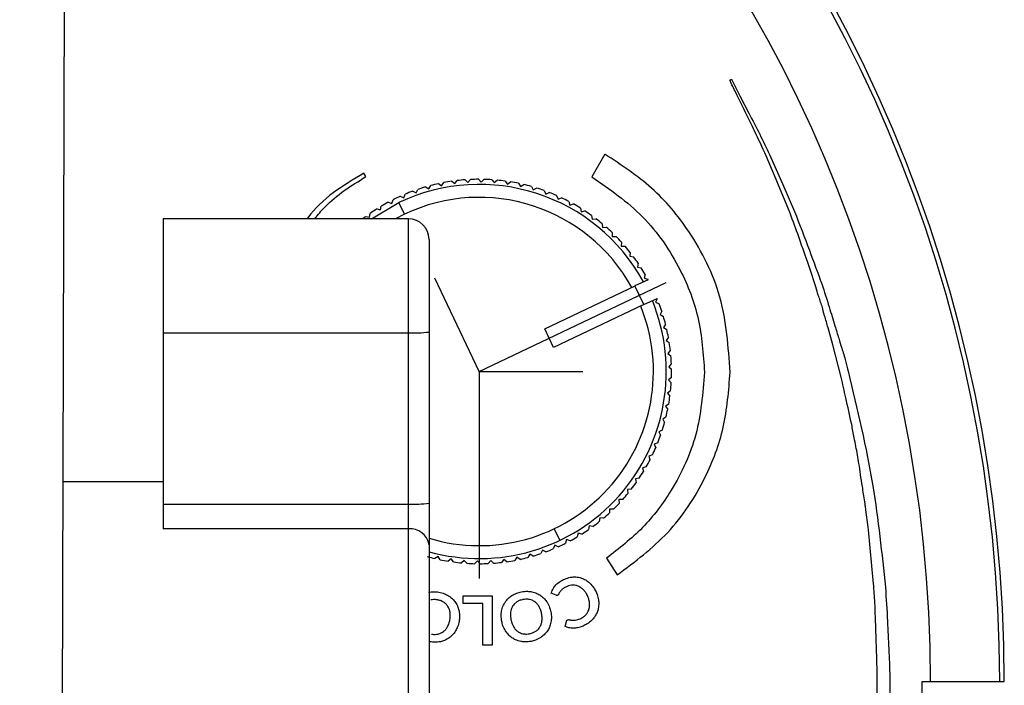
# Model space of a CAD drawing. Header units: millimetres. Extents: x 85 to 195, y -473 to -209.
# Tile 5 of 6: x 156 to 195, y -264 to -238. Entities that reach past the tile are written whole.
import ezdxf

# ---------------------------------------------------------------- set-up
doc = ezdxf.new("R2010")
doc.units = ezdxf.units.MM
doc.header["$PDSIZE"] = -1

msp = doc.modelspace()

# ---------------------------------------------------------------- linework, layer by layer
at = {"color": 7, "linetype": 'Continuous', "lineweight": 25}
for p, q in [((157.974, -304.147), (158.173, -223.291)), ((183.928, -240.357), (183.996, -240.324)), ((179.086, -243.228), (178.581, -244.102)), ((179.101, -243.236), (179.086, -243.228)), ((169.828, -244.098), (169.751, -243.965)), ((173.269, -244.37), (173.359, -244.253)), ((173.669, -244.223), (173.779, -244.321)), ((173.779, -244.321), (173.877, -244.211)), ((174.188, -244.203), (174.292, -244.308)), ((174.292, -244.308), (174.397, -244.205)), ((174.708, -244.218), (174.804, -244.331)), ((174.804, -244.331), (174.916, -244.235)), ((175.225, -244.27), (175.313, -244.389)), ((171.775, -244.727), (171.839, -244.594)), ((172.136, -244.5), (172.264, -244.573)), ((172.264, -244.573), (172.337, -244.445)), ((172.64, -244.372), (172.763, -244.454)), ((172.763, -244.454), (172.845, -244.331)), ((173.152, -244.28), (173.269, -244.37)), ((175.313, -244.389), (175.432, -244.301)), ((175.738, -244.358), (175.817, -244.483)), ((175.817, -244.483), (175.942, -244.404)), ((176.243, -244.482), (176.313, -244.612)), ((176.313, -244.612), (176.443, -244.541)), ((176.738, -244.64), (176.799, -244.775)), ((170.835, -245.135), (170.88, -244.994)), ((171.161, -244.86), (171.298, -244.915)), ((171.298, -244.915), (171.353, -244.777)), ((171.642, -244.663), (171.775, -244.727)), ((176.799, -244.775), (176.934, -244.714)), ((177.221, -244.833), (177.273, -244.971)), ((177.273, -244.971), (177.411, -244.92)), ((170.037, -245.732), (171.106, -245.106)), ((170.245, -245.352), (170.389, -245.387)), ((170.389, -245.387), (170.424, -245.243)), ((170.695, -245.09), (170.835, -245.135)), ((171.321, -245.558), (171.106, -245.106)), ((177.69, -245.059), (177.731, -245.201)), ((177.731, -245.201), (177.873, -245.159)), ((178.141, -245.317), (178.173, -245.461)), ((171.473, -245.732), (161.973, -245.732)), ((161.973, -245.732), (161.973, -257.756)), ((169.816, -245.645), (169.961, -245.67)), ((169.961, -245.67), (169.986, -245.524)), ((171.321, -245.558), (170.98, -245.732)), ((171.473, -281.615), (171.473, -245.732)), ((178.173, -245.461), (178.317, -245.429)), ((178.573, -245.606), (178.595, -245.752)), ((178.595, -245.752), (178.741, -245.73)), ((178.985, -245.924), (178.996, -246.071)), ((178.996, -246.071), (179.143, -246.06)), ((172.273, -246.532), (172.273, -280.815)), ((179.373, -246.27), (179.374, -246.418)), ((179.374, -246.418), (179.522, -246.417)), ((179.736, -246.643), (179.726, -246.79)), ((179.726, -246.79), (179.874, -246.799)), ((180.072, -247.039), (180.052, -247.186)), ((180.052, -247.186), (180.199, -247.205)), ((180.379, -247.459), (180.35, -247.604)), ((180.35, -247.604), (180.494, -247.633)), ((187.265, -248.377), (187.048, -247.701)), ((180.657, -247.899), (180.617, -248.041)), ((180.617, -248.041), (180.759, -248.08)), ((180.767, -248.094), (180.759, -248.08)), ((176.759, -250.002), (180.269, -248.331)), ((180.767, -248.094), (180.255, -248.338)), ((180.599, -249.06), (180.255, -248.338)), ((180.27, -248.331), (180.269, -248.331)), ((180.599, -249.061), (181.111, -248.817)), ((181.117, -248.831), (181.058, -248.966)), ((181.117, -248.831), (181.111, -248.817)), ((180.599, -249.06), (177.102, -250.724)), ((181.058, -248.966), (181.193, -249.025)), ((181.297, -249.318), (181.228, -249.449)), ((181.228, -249.449), (181.359, -249.518)), ((181.442, -249.818), (181.365, -249.944)), ((181.365, -249.944), (181.491, -250.021)), ((187.932, -250.625), (187.743, -249.96)), ((161.973, -250.154), (171.473, -250.154)), ((177.102, -250.724), (176.759, -250.002)), ((181.553, -250.326), (181.467, -250.446)), ((181.467, -250.446), (181.587, -250.532)), ((188.253, -251.874), (187.932, -250.625)), ((181.627, -250.84), (181.533, -250.954)), ((181.533, -250.954), (181.647, -251.048)), ((181.666, -251.359), (181.564, -251.466)), ((181.564, -251.466), (181.671, -251.568)), ((181.668, -251.879), (181.559, -251.979)), ((181.559, -251.979), (181.659, -252.088)), ((181.634, -252.398), (181.519, -252.49)), ((181.519, -252.49), (181.61, -252.605)), ((181.564, -252.913), (181.442, -252.997)), ((181.442, -252.997), (181.526, -253.119)), ((181.458, -253.422), (181.331, -253.497)), ((181.331, -253.497), (181.406, -253.625)), ((181.317, -253.923), (181.185, -253.989)), ((181.185, -253.989), (181.251, -254.121)), ((181.142, -254.412), (181.005, -254.469)), ((181.005, -254.469), (181.062, -254.605)), ((180.932, -254.888), (180.792, -254.935)), ((180.792, -254.935), (180.839, -255.075)), ((180.69, -255.348), (180.547, -255.385)), ((180.547, -255.385), (180.584, -255.528)), ((161.973, -255.923), (158.093, -255.923)), ((180.417, -255.791), (180.271, -255.817)), ((180.271, -255.817), (180.298, -255.963)), ((180.113, -256.213), (179.966, -256.229)), ((179.966, -256.229), (179.983, -256.376)), ((161.973, -256.791), (171.473, -256.791)), ((179.78, -256.613), (179.633, -256.619)), ((179.633, -256.619), (179.639, -256.767)), ((189.166, -256.705), (189.165, -256.7)), ((179.273, -256.984), (179.269, -257.132)), ((179.421, -256.988), (179.273, -256.984)), ((189.297, -257.68), (189.208, -257.017)), ((178.889, -257.324), (178.875, -257.471)), ((179.036, -257.338), (178.889, -257.324)), ((171.473, -257.756), (161.973, -257.756)), ((177.123, -257.747), (177.338, -258.199)), ((178.054, -257.918), (178.02, -258.062)), ((178.198, -257.953), (178.054, -257.918)), ((178.482, -257.635), (178.458, -257.781)), ((178.628, -257.66), (178.482, -257.635)), ((189.305, -257.787), (189.297, -257.68)), ((189.505, -259.88), (189.305, -257.787)), ((177.145, -258.39), (177.091, -258.528)), ((177.282, -258.445), (177.145, -258.39)), ((177.608, -258.17), (177.563, -258.311)), ((177.749, -258.215), (177.608, -258.17)), ((176.179, -258.732), (176.106, -258.86)), ((176.307, -258.805), (176.179, -258.732)), ((176.668, -258.578), (176.604, -258.711)), ((176.801, -258.642), (176.668, -258.578)), ((172.626, -258.822), (172.502, -258.901)), ((172.706, -258.947), (172.626, -258.822)), ((173.13, -258.916), (173.011, -259.004)), ((173.218, -259.035), (173.13, -258.916)), ((173.64, -258.974), (173.527, -259.07)), ((173.735, -259.087), (173.64, -258.974)), ((174.152, -258.997), (174.046, -259.1)), ((174.255, -259.102), (174.152, -258.997)), ((174.664, -258.984), (174.566, -259.095)), ((174.775, -259.082), (174.664, -258.984)), ((175.175, -258.935), (175.085, -259.052)), ((175.292, -259.025), (175.175, -258.935)), ((175.68, -258.851), (175.599, -258.974)), ((175.803, -258.933), (175.68, -258.851)), ((179.155, -258.891), (179.567, -259.539)), ((177.2, -260.326), (177.012, -260.241)), ((173.596, -260.646), (173.596, -260.352)), ((173.596, -260.352), (174.717, -260.352)), ((174.361, -260.646), (173.596, -260.646)), ((174.361, -262.264), (174.361, -260.646)), ((174.717, -260.352), (174.717, -262.264)), ((177.553, -261.541), (177.598, -261.342)), ((174.717, -262.264), (174.361, -262.264)), ((191.391, -263.673), (194.573, -263.673)), ((189.625, -264.865), (189.648, -263.816))]:
    msp.add_line(p, q, dxfattribs=at)
at = {"color": 7, "linetype": 'Continuous'}
for q in [(172.497, -248.029), (181.469, -248.203), (178.235, -251.653), (174.222, -259.679)]:
    msp.add_line((174.222, -251.653), q, dxfattribs=at)
at = {"color": 7, "linetype": 'Continuous', "lineweight": 25, "flags": 128}
for points in [[(183.996, -240.324), (184.324, -240.964), (184.673, -241.643)], [(186.272, -245.517), (185.724, -244.205), (185.344, -243.296)], [(185.469, -243.237), (185.985, -244.408), (186.445, -245.449)]]:
    msp.add_lwpolyline(points, dxfattribs=at)
at = {"color": 7, "linetype": 'Continuous', "lineweight": 25}
for centre, radius, start, end in [((139.573, -263.673), 55, 0, 180), ((139.573, -263.673), 54.821, 0, 180), ((139.573, -263.673), 52.139, 0, 180), ((174.222, -251.653), 7.45, 94.258, 96.6511), ((174.222, -251.653), 7.45, 90.258, 92.6511), ((174.222, -251.653), 7.45, 86.258, 88.6511), ((174.222, -251.653), 7.45, 82.258, 84.6511), ((174.222, -251.653), 7.25, 28.6131, 115.4545), ((174.222, -251.653), 7.45, 106.258, 108.6511), ((174.222, -251.653), 7.45, 102.258, 104.6511), ((174.222, -251.653), 7.45, 98.258, 100.6511), ((174.222, -251.653), 7.45, 78.258, 80.6511), ((174.222, -251.653), 7.45, 74.258, 76.6511), ((174.222, -251.653), 7.45, 70.258, 72.6511), ((174.222, -251.653), 7.45, 114.258, 116.6511), ((174.222, -251.653), 6.75, 28.8518, 115.4545), ((174.222, -251.653), 7.45, 110.258, 112.6511), ((174.222, -251.653), 7.45, 66.258, 68.6511), ((174.222, -251.653), 7.45, 62.258, 64.6511), ((174.222, -251.653), 7.45, 122.258, 124.6511), ((174.222, -251.653), 7.45, 118.258, 120.6511), ((174.222, -251.653), 7.45, 58.258, 60.6511), ((174.222, -251.653), 7.45, 126.258, 127.3747), ((171.473, -246.532), 0.8, 360, 90), ((174.222, -251.653), 7.45, 54.258, 56.6511), ((174.222, -251.653), 7.45, 50.258, 52.6511), ((174.222, -251.653), 7.45, 46.258, 48.6511), ((174.222, -251.653), 7.45, 42.258, 44.6511), ((174.222, -251.653), 7.45, 38.258, 40.6511), ((174.222, -251.653), 7.45, 34.258, 36.6511), ((174.222, -251.653), 7.45, 30.258, 32.6511), ((174.222, -251.653), 7.25, 254.4118, 22.2876), ((174.222, -251.653), 6.75, 253.2242, 22.0572), ((174.222, -251.653), 7.45, 18.258, 20.6511), ((174.222, -251.653), 7.45, 14.258, 16.6511), ((171.673, -245.185), 4.973, 267.699, 276.9332), ((174.222, -251.653), 7.45, 10.258, 12.6511), ((174.222, -251.653), 7.45, 6.258, 8.6511), ((174.222, -251.653), 7.45, 2.258, 4.6511), ((174.222, -251.653), 7.45, 358.258, 0.6511), ((174.222, -251.653), 7.45, 354.258, 356.6511), ((174.222, -251.653), 7.45, 350.258, 352.6511), ((174.222, -251.653), 7.45, 346.258, 348.6511), ((174.222, -251.653), 7.45, 342.258, 344.6511), ((174.222, -251.653), 7.45, 338.258, 340.6511), ((174.222, -251.653), 7.45, 334.258, 336.6511), ((174.222, -251.653), 7.45, 330.258, 332.6511), ((174.222, -251.653), 7.45, 326.258, 328.6511), ((174.222, -251.653), 7.45, 322.258, 324.6511), ((174.222, -251.653), 7.45, 318.258, 320.6511), ((171.673, -251.822), 4.973, 267.699, 276.9332), ((174.222, -251.653), 7.45, 314.258, 316.6511), ((174.222, -251.653), 7.45, 310.258, 312.6511), ((174.222, -251.653), 7.45, 306.258, 308.6511), ((171.557, -258.476), 0.725, 8.6675, 96.6073), ((174.222, -251.653), 7.45, 302.258, 304.6511), ((174.222, -251.653), 7.45, 294.258, 296.6511), ((174.222, -251.653), 7.45, 298.258, 300.6511), ((174.222, -251.653), 7.45, 286.258, 288.6511), ((174.222, -251.653), 7.45, 290.258, 292.6511), ((174.222, -251.653), 7.45, 254.258, 256.6511), ((174.222, -251.653), 7.45, 258.258, 260.6511), ((174.222, -251.653), 7.45, 262.258, 264.6511), ((174.222, -251.653), 7.45, 266.258, 268.6511), ((174.222, -251.653), 7.45, 270.258, 272.6511), ((174.222, -251.653), 7.45, 274.258, 276.6511), ((174.222, -251.653), 7.45, 278.258, 280.6511), ((174.222, -251.653), 7.45, 282.258, 284.6511), ((139.573, -263.673), 51.818, 180, 0)]:
    msp.add_arc(centre, radius, start, end, dxfattribs=at)
for points, knots in [([(184.579, -241.689), (184.442, -241.407), (184.225, -240.963), (184.007, -240.519), (183.928, -240.357)], [0, 0, 0, 0, 0.634974, 1, 1, 1, 1]), ([(185.344, -243.296), (185.195, -242.97), (184.947, -242.431), (184.684, -241.899), (184.579, -241.689)], [0, 0, 0, 0, 0.6050162, 1, 1, 1, 1]), ([(184.673, -241.643), (184.815, -241.914), (185.091, -242.44), (185.345, -242.976), (185.469, -243.237)], [0, 0, 0, 0, 0.514854, 1, 1, 1, 1]), ([(183.946, -251.678), (183.877, -250.695), (183.74, -248.765), (182.534, -246.338), (180.967, -244.461), (179.725, -243.646), (179.101, -243.236)], [0, 0, 0, 0, 0.287608, 0.564809, 0.781348, 1, 1, 1, 1]), ([(169.751, -243.965), (168.934, -244.454), (168.104, -244.951), (167.559, -245.72), (167.551, -245.732)], [0, 0, 0, 0, 0.983773, 1, 1, 1, 1]), ([(167.847, -245.732), (167.973, -245.577), (168.516, -244.907), (169.258, -244.45), (169.828, -244.098)], [0, 0, 0, 0, 0.231665, 1, 1, 1, 1]), ([(178.581, -244.102), (179.274, -244.585), (180.662, -245.551), (182.008, -247.533), (182.811, -249.612), (182.904, -250.982), (182.951, -251.678)], [0, 0, 0, 0, 0.275501, 0.55142, 0.772067, 1, 1, 1, 1]), ([(187.048, -247.701), (186.902, -247.278), (186.651, -246.548), (186.384, -245.823), (186.272, -245.517)], [0, 0, 0, 0, 0.578832, 1, 1, 1, 1]), ([(186.445, -245.449), (186.637, -245.951), (186.995, -246.885), (187.341, -247.823), (187.501, -248.258)], [0, 0, 0, 0, 0.536884, 1, 1, 1, 1]), ([(187.507, -249.126), (187.459, -248.981), (187.376, -248.732), (187.297, -248.481), (187.265, -248.377)], [0, 0, 0, 0, 0.584981, 1, 1, 1, 1]), ([(187.501, -248.258), (187.597, -248.556), (187.772, -249.096), (187.935, -249.64), (188.009, -249.885)], [0, 0, 0, 0, 0.550413, 1, 1, 1, 1]), ([(187.743, -249.96), (187.698, -249.804), (187.618, -249.526), (187.541, -249.248), (187.507, -249.126)], [0, 0, 0, 0, 0.564535, 1, 1, 1, 1]), ([(188.009, -249.885), (188.058, -250.045), (188.145, -250.332), (188.233, -250.619), (188.272, -250.747)], [0, 0, 0, 0, 0.555708, 1, 1, 1, 1]), ([(188.272, -250.747), (188.324, -250.912), (188.418, -251.209), (188.491, -251.511), (188.523, -251.645)], [0, 0, 0, 0, 0.5561046, 1, 1, 1, 1]), ([(182.951, -251.678), (182.886, -252.495), (182.759, -254.1), (181.815, -256.141), (180.603, -257.76), (179.637, -258.514), (179.155, -258.891)], [0, 0, 0, 0, 0.288465, 0.567185, 0.7837, 1, 1, 1, 1]), ([(179.567, -259.539), (180.255, -259.025), (181.634, -257.993), (182.973, -255.949), (183.78, -253.809), (183.89, -252.398), (183.946, -251.678)], [0, 0, 0, 0, 0.273642, 0.548523, 0.769736, 1, 1, 1, 1]), ([(188.658, -253.712), (188.581, -253.364), (188.447, -252.752), (188.312, -252.139), (188.253, -251.874)], [0, 0, 0, 0, 0.567192, 1, 1, 1, 1]), ([(188.523, -251.645), (188.874, -253.12), (189.531, -255.88), (189.827, -258.701), (189.965, -260.014)], [0, 0, 0, 0, 0.534407, 1, 1, 1, 1]), ([(188.885, -254.888), (188.842, -254.665), (188.766, -254.273), (188.69, -253.881), (188.658, -253.712)], [0, 0, 0, 0, 0.568614, 1, 1, 1, 1]), ([(188.999, -255.643), (188.979, -255.501), (188.945, -255.249), (188.903, -254.998), (188.885, -254.888)], [0, 0, 0, 0, 0.562556, 1, 1, 1, 1]), ([(189.165, -256.7), (189.134, -256.501), (189.078, -256.149), (189.023, -255.797), (188.999, -255.643)], [0, 0, 0, 0, 0.563155, 1, 1, 1, 1]), ([(189.208, -257.017), (189.2, -256.959), (189.186, -256.855), (189.172, -256.751), (189.166, -256.705)], [0, 0, 0, 0, 0.561574, 1, 1, 1, 1]), ([(177.189, -259.926), (177.244, -259.876), (177.347, -259.781), (177.475, -259.723), (177.535, -259.696)], [0, 0, 0, 0, 0.528423, 1, 1, 1, 1]), ([(177.535, -259.696), (177.606, -259.669), (177.729, -259.623), (177.86, -259.616), (177.915, -259.613)], [0, 0, 0, 0, 0.5772815, 1, 1, 1, 1]), ([(177.915, -259.613), (177.983, -259.617), (178.102, -259.624), (178.213, -259.667), (178.262, -259.686)], [0, 0, 0, 0, 0.5649442, 1, 1, 1, 1]), ([(178.262, -259.686), (178.321, -259.717), (178.428, -259.774), (178.514, -259.86), (178.552, -259.899)], [0, 0, 0, 0, 0.549441, 1, 1, 1, 1]), ([(178.552, -259.899), (178.599, -259.955), (178.684, -260.058), (178.74, -260.18), (178.765, -260.235)], [0, 0, 0, 0, 0.5458693, 1, 1, 1, 1]), ([(189.553, -260.529), (189.544, -260.407), (189.529, -260.191), (189.512, -259.974), (189.505, -259.88)], [0, 0, 0, 0, 0.562403, 1, 1, 1, 1]), ([(172.252, -260.209), (172.325, -260.198), (172.459, -260.178), (172.593, -260.197), (172.654, -260.205)], [0, 0, 0, 0, 0.5447031, 1, 1, 1, 1]), ([(172.654, -260.205), (172.73, -260.222), (172.863, -260.252), (172.981, -260.318), (173.031, -260.346)], [0, 0, 0, 0, 0.573712, 1, 1, 1, 1]), ([(175.482, -260.341), (175.546, -260.305), (175.664, -260.238), (175.796, -260.207), (175.856, -260.194)], [0, 0, 0, 0, 0.544598, 1, 1, 1, 1]), ([(175.856, -260.194), (175.933, -260.182), (176.067, -260.162), (176.201, -260.182), (176.258, -260.191)], [0, 0, 0, 0, 0.573707, 1, 1, 1, 1]), ([(176.258, -260.191), (176.327, -260.208), (176.447, -260.238), (176.553, -260.304), (176.598, -260.332)], [0, 0, 0, 0, 0.566772, 1, 1, 1, 1]), ([(177.012, -260.241), (177.035, -260.176), (177.076, -260.061), (177.154, -259.967), (177.189, -259.926)], [0, 0, 0, 0, 0.558285, 1, 1, 1, 1]), ([(177.3, -260.279), (177.297, -260.285), (177.292, -260.295), (177.285, -260.304), (177.282, -260.308)], [0, 0, 0, 0, 0.570956, 1, 1, 1, 1]), ([(177.355, -260.184), (177.344, -260.2), (177.323, -260.231), (177.307, -260.264), (177.3, -260.279)], [0, 0, 0, 0, 0.5435029, 1, 1, 1, 1]), ([(177.424, -260.106), (177.41, -260.12), (177.385, -260.144), (177.364, -260.172), (177.355, -260.184)], [0, 0, 0, 0, 0.5615, 1, 1, 1, 1]), ([(177.514, -260.041), (177.495, -260.052), (177.464, -260.072), (177.436, -260.096), (177.424, -260.106)], [0, 0, 0, 0, 0.575294, 1, 1, 1, 1]), ([(177.632, -259.982), (177.608, -259.992), (177.568, -260.01), (177.53, -260.032), (177.514, -260.041)], [0, 0, 0, 0, 0.5847624, 1, 1, 1, 1]), ([(177.859, -259.935), (177.816, -259.938), (177.738, -259.942), (177.665, -259.97), (177.632, -259.982)], [0, 0, 0, 0, 0.552425, 1, 1, 1, 1]), ([(178.08, -259.984), (178.04, -259.969), (177.969, -259.941), (177.893, -259.937), (177.859, -259.935)], [0, 0, 0, 0, 0.5605947, 1, 1, 1, 1]), ([(178.276, -260.131), (178.242, -260.097), (178.183, -260.039), (178.11, -260.001), (178.08, -259.984)], [0, 0, 0, 0, 0.577259, 1, 1, 1, 1]), ([(178.43, -260.377), (178.406, -260.325), (178.365, -260.237), (178.302, -260.162), (178.276, -260.131)], [0, 0, 0, 0, 0.583104, 1, 1, 1, 1]), ([(178.765, -260.235), (178.792, -260.308), (178.84, -260.434), (178.849, -260.569), (178.853, -260.626)], [0, 0, 0, 0, 0.573504, 1, 1, 1, 1]), ([(189.965, -260.014), (189.994, -260.455), (190.045, -261.249), (190.077, -262.044), (190.092, -262.398)], [0, 0, 0, 0, 0.554973, 1, 1, 1, 1]), ([(172.601, -260.505), (172.552, -260.498), (172.466, -260.487), (172.381, -260.501), (172.345, -260.507)], [0, 0, 0, 0, 0.577955, 1, 1, 1, 1]), ([(172.842, -260.594), (172.801, -260.572), (172.725, -260.53), (172.64, -260.513), (172.601, -260.505)], [0, 0, 0, 0, 0.541482, 1, 1, 1, 1]), ([(173.007, -260.758), (172.981, -260.723), (172.935, -260.659), (172.871, -260.614), (172.842, -260.594)], [0, 0, 0, 0, 0.554386, 1, 1, 1, 1]), ([(173.031, -260.346), (173.089, -260.387), (173.19, -260.459), (173.265, -260.558), (173.298, -260.601)], [0, 0, 0, 0, 0.566631, 1, 1, 1, 1]), ([(173.298, -260.601), (173.333, -260.66), (173.396, -260.766), (173.426, -260.887), (173.439, -260.941)], [0, 0, 0, 0, 0.553038, 1, 1, 1, 1]), ([(175.087, -260.942), (175.103, -260.874), (175.131, -260.753), (175.194, -260.646), (175.221, -260.6)], [0, 0, 0, 0, 0.566138, 1, 1, 1, 1]), ([(175.221, -260.6), (175.262, -260.545), (175.336, -260.446), (175.437, -260.374), (175.482, -260.341)], [0, 0, 0, 0, 0.5520756, 1, 1, 1, 1]), ([(175.675, -260.586), (175.64, -260.612), (175.577, -260.659), (175.533, -260.724), (175.514, -260.753)], [0, 0, 0, 0, 0.563659, 1, 1, 1, 1]), ([(175.914, -260.492), (175.865, -260.504), (175.781, -260.524), (175.707, -260.567), (175.675, -260.586)], [0, 0, 0, 0, 0.577977, 1, 1, 1, 1]), ([(176.171, -260.49), (176.124, -260.483), (176.038, -260.472), (175.953, -260.486), (175.914, -260.492)], [0, 0, 0, 0, 0.541535, 1, 1, 1, 1]), ([(176.383, -260.584), (176.347, -260.56), (176.281, -260.517), (176.204, -260.498), (176.171, -260.49)], [0, 0, 0, 0, 0.554476, 1, 1, 1, 1]), ([(176.543, -260.768), (176.517, -260.728), (176.473, -260.659), (176.41, -260.606), (176.383, -260.584)], [0, 0, 0, 0, 0.574477, 1, 1, 1, 1]), ([(176.598, -260.332), (176.652, -260.375), (176.75, -260.451), (176.82, -260.553), (176.852, -260.599)], [0, 0, 0, 0, 0.553102, 1, 1, 1, 1]), ([(176.852, -260.599), (176.887, -260.663), (176.952, -260.78), (176.981, -260.909), (176.995, -260.968)], [0, 0, 0, 0, 0.548234, 1, 1, 1, 1]), ([(177.255, -260.327), (177.245, -260.33), (177.227, -260.335), (177.209, -260.329), (177.2, -260.326)], [0, 0, 0, 0, 0.549099, 1, 1, 1, 1]), ([(177.282, -260.308), (177.278, -260.312), (177.27, -260.32), (177.26, -260.325), (177.255, -260.327)], [0, 0, 0, 0, 0.552632, 1, 1, 1, 1]), ([(178.498, -260.654), (178.492, -260.602), (178.481, -260.507), (178.446, -260.418), (178.43, -260.377)], [0, 0, 0, 0, 0.539486, 1, 1, 1, 1]), ([(178.464, -260.899), (178.477, -260.855), (178.5, -260.775), (178.498, -260.692), (178.498, -260.654)], [0, 0, 0, 0, 0.545603, 1, 1, 1, 1]), ([(178.853, -260.626), (178.851, -260.697), (178.848, -260.821), (178.807, -260.938), (178.789, -260.989)], [0, 0, 0, 0, 0.5659429, 1, 1, 1, 1]), ([(189.62, -262.409), (189.609, -262.056), (189.589, -261.429), (189.564, -260.802), (189.553, -260.529)], [0, 0, 0, 0, 0.563851, 1, 1, 1, 1]), ([(173.089, -260.988), (173.08, -260.941), (173.064, -260.861), (173.024, -260.789), (173.007, -260.758)], [0, 0, 0, 0, 0.574448, 1, 1, 1, 1]), ([(173.082, -261.273), (173.09, -261.218), (173.103, -261.123), (173.093, -261.028), (173.089, -260.988)], [0, 0, 0, 0, 0.581545, 1, 1, 1, 1]), ([(173.439, -260.941), (173.449, -261.013), (173.467, -261.145), (173.449, -261.276), (173.44, -261.336)], [0, 0, 0, 0, 0.548246, 1, 1, 1, 1]), ([(175.092, -261.338), (175.081, -261.262), (175.061, -261.131), (175.079, -260.999), (175.087, -260.942)], [0, 0, 0, 0, 0.5707329, 1, 1, 1, 1]), ([(175.437, -260.983), (175.434, -261.034), (175.427, -261.13), (175.443, -261.224), (175.45, -261.268)], [0, 0, 0, 0, 0.537043, 1, 1, 1, 1]), ([(175.514, -260.753), (175.494, -260.792), (175.457, -260.865), (175.443, -260.946), (175.437, -260.983)], [0, 0, 0, 0, 0.543878, 1, 1, 1, 1]), ([(176.638, -261.037), (176.626, -260.983), (176.604, -260.889), (176.561, -260.804), (176.543, -260.768)], [0, 0, 0, 0, 0.581496, 1, 1, 1, 1]), ([(176.65, -261.323), (176.654, -261.271), (176.661, -261.175), (176.645, -261.081), (176.638, -261.037)], [0, 0, 0, 0, 0.537563, 1, 1, 1, 1]), ([(176.995, -260.968), (177.006, -261.043), (177.026, -261.175), (177.008, -261.307), (177.001, -261.364)], [0, 0, 0, 0, 0.5706, 1, 1, 1, 1]), ([(178.337, -261.098), (178.367, -261.064), (178.42, -261.004), (178.45, -260.931), (178.464, -260.899)], [0, 0, 0, 0, 0.562346, 1, 1, 1, 1]), ([(178.789, -260.989), (178.759, -261.051), (178.705, -261.164), (178.62, -261.255), (178.582, -261.296)], [0, 0, 0, 0, 0.551955, 1, 1, 1, 1]), ([(172.991, -261.544), (173.013, -261.497), (173.054, -261.41), (173.073, -261.316), (173.082, -261.273)], [0, 0, 0, 0, 0.53745, 1, 1, 1, 1]), ([(173.44, -261.336), (173.424, -261.41), (173.395, -261.541), (173.331, -261.657), (173.303, -261.708)], [0, 0, 0, 0, 0.570731, 1, 1, 1, 1]), ([(175.235, -261.707), (175.2, -261.643), (175.135, -261.526), (175.106, -261.396), (175.092, -261.338)], [0, 0, 0, 0, 0.548167, 1, 1, 1, 1]), ([(175.45, -261.268), (175.463, -261.323), (175.484, -261.416), (175.527, -261.502), (175.545, -261.537)], [0, 0, 0, 0, 0.581774, 1, 1, 1, 1]), ([(176.572, -261.554), (176.592, -261.514), (176.63, -261.441), (176.644, -261.36), (176.65, -261.323)], [0, 0, 0, 0, 0.544594, 1, 1, 1, 1]), ([(177.001, -261.364), (176.984, -261.432), (176.956, -261.553), (176.893, -261.659), (176.865, -261.706)], [0, 0, 0, 0, 0.5657541, 1, 1, 1, 1]), ([(177.598, -261.342), (177.599, -261.335), (177.602, -261.323), (177.609, -261.311), (177.611, -261.306)], [0, 0, 0, 0, 0.550035, 1, 1, 1, 1]), ([(177.611, -261.306), (177.617, -261.3), (177.627, -261.287), (177.642, -261.281), (177.649, -261.278)], [0, 0, 0, 0, 0.512478, 1, 1, 1, 1]), ([(177.649, -261.278), (177.66, -261.274), (177.682, -261.268), (177.705, -261.273), (177.715, -261.275)], [0, 0, 0, 0, 0.523959, 1, 1, 1, 1]), ([(177.715, -261.275), (177.732, -261.279), (177.763, -261.285), (177.794, -261.289), (177.81, -261.291)], [0, 0, 0, 0, 0.517507, 1, 1, 1, 1]), ([(177.81, -261.291), (177.833, -261.293), (177.878, -261.296), (177.922, -261.292), (177.944, -261.29)], [0, 0, 0, 0, 0.518599, 1, 1, 1, 1]), ([(177.944, -261.29), (177.976, -261.285), (178.039, -261.274), (178.099, -261.25), (178.128, -261.238)], [0, 0, 0, 0, 0.512362, 1, 1, 1, 1]), ([(178.128, -261.238), (178.172, -261.217), (178.248, -261.18), (178.311, -261.123), (178.337, -261.098)], [0, 0, 0, 0, 0.571868, 1, 1, 1, 1]), ([(178.582, -261.296), (178.526, -261.345), (178.423, -261.434), (178.3, -261.492), (178.244, -261.518)], [0, 0, 0, 0, 0.544722, 1, 1, 1, 1]), ([(172.624, -261.83), (172.667, -261.818), (172.743, -261.796), (172.807, -261.751), (172.835, -261.731)], [0, 0, 0, 0, 0.563426, 1, 1, 1, 1]), ([(172.835, -261.731), (172.869, -261.702), (172.93, -261.647), (172.972, -261.576), (172.991, -261.544)], [0, 0, 0, 0, 0.544432, 1, 1, 1, 1]), ([(173.303, -261.708), (173.264, -261.766), (173.194, -261.868), (173.097, -261.945), (173.055, -261.978)], [0, 0, 0, 0, 0.56579, 1, 1, 1, 1]), ([(175.488, -261.973), (175.434, -261.931), (175.337, -261.854), (175.267, -261.752), (175.235, -261.707)], [0, 0, 0, 0, 0.552168, 1, 1, 1, 1]), ([(175.545, -261.537), (175.57, -261.577), (175.614, -261.647), (175.676, -261.7), (175.703, -261.723)], [0, 0, 0, 0, 0.574424, 1, 1, 1, 1]), ([(175.703, -261.723), (175.739, -261.747), (175.805, -261.79), (175.881, -261.809), (175.914, -261.818)], [0, 0, 0, 0, 0.5553802, 1, 1, 1, 1]), ([(175.914, -261.818), (175.961, -261.824), (176.047, -261.835), (176.132, -261.821), (176.171, -261.815)], [0, 0, 0, 0, 0.540832, 1, 1, 1, 1]), ([(176.171, -261.815), (176.22, -261.803), (176.304, -261.783), (176.378, -261.74), (176.41, -261.721)], [0, 0, 0, 0, 0.577282, 1, 1, 1, 1]), ([(176.41, -261.721), (176.446, -261.695), (176.509, -261.648), (176.553, -261.582), (176.572, -261.554)], [0, 0, 0, 0, 0.5633945, 1, 1, 1, 1]), ([(176.865, -261.706), (176.824, -261.761), (176.749, -261.86), (176.648, -261.932), (176.603, -261.965)], [0, 0, 0, 0, 0.551967, 1, 1, 1, 1]), ([(177.874, -261.601), (177.812, -261.598), (177.701, -261.592), (177.597, -261.557), (177.553, -261.541)], [0, 0, 0, 0, 0.569639, 1, 1, 1, 1]), ([(178.244, -261.518), (178.174, -261.545), (178.054, -261.59), (177.927, -261.598), (177.874, -261.601)], [0, 0, 0, 0, 0.58555, 1, 1, 1, 1]), ([(172.717, -262.126), (172.644, -262.137), (172.51, -262.158), (172.376, -262.138), (172.315, -262.13)], [0, 0, 0, 0, 0.545088, 1, 1, 1, 1]), ([(172.367, -261.832), (172.417, -261.838), (172.503, -261.85), (172.588, -261.836), (172.624, -261.83)], [0, 0, 0, 0, 0.577515, 1, 1, 1, 1]), ([(173.055, -261.978), (172.997, -262.015), (172.891, -262.081), (172.771, -262.112), (172.717, -262.126)], [0, 0, 0, 0, 0.5520937, 1, 1, 1, 1]), ([(175.826, -262.115), (175.758, -262.097), (175.638, -262.067), (175.533, -262.001), (175.488, -261.973)], [0, 0, 0, 0, 0.567027, 1, 1, 1, 1]), ([(176.229, -262.112), (176.152, -262.124), (176.017, -262.144), (175.883, -262.123), (175.826, -262.115)], [0, 0, 0, 0, 0.574004, 1, 1, 1, 1]), ([(176.603, -261.965), (176.539, -262.001), (176.421, -262.068), (176.289, -262.098), (176.229, -262.112)], [0, 0, 0, 0, 0.545091, 1, 1, 1, 1]), ([(189.637, -262.898), (189.633, -262.807), (189.627, -262.644), (189.622, -262.481), (189.62, -262.409)], [0, 0, 0, 0, 0.56114, 1, 1, 1, 1]), ([(190.092, -262.398), (190.104, -262.625), (190.125, -263.038), (190.134, -263.451), (190.138, -263.635)], [0, 0, 0, 0, 0.55279, 1, 1, 1, 1]), ([(189.648, -263.816), (189.646, -263.644), (189.642, -263.338), (189.638, -263.032), (189.637, -262.898)], [0, 0, 0, 0, 0.562712, 1, 1, 1, 1]), ([(190.138, -263.635), (190.135, -263.866), (190.13, -264.279), (190.126, -264.693), (190.124, -264.876)], [0, 0, 0, 0, 0.557851, 1, 1, 1, 1])]:
    msp.add_open_spline(points, degree=3, knots=knots, dxfattribs=at)
at = {"color": 7, "linetype": 'Continuous'}
msp.add_point((174.222, -251.653), dxfattribs=at)
msp.add_point((174.222, -251.653), dxfattribs=at)

doc.saveas('drawing.dxf')
